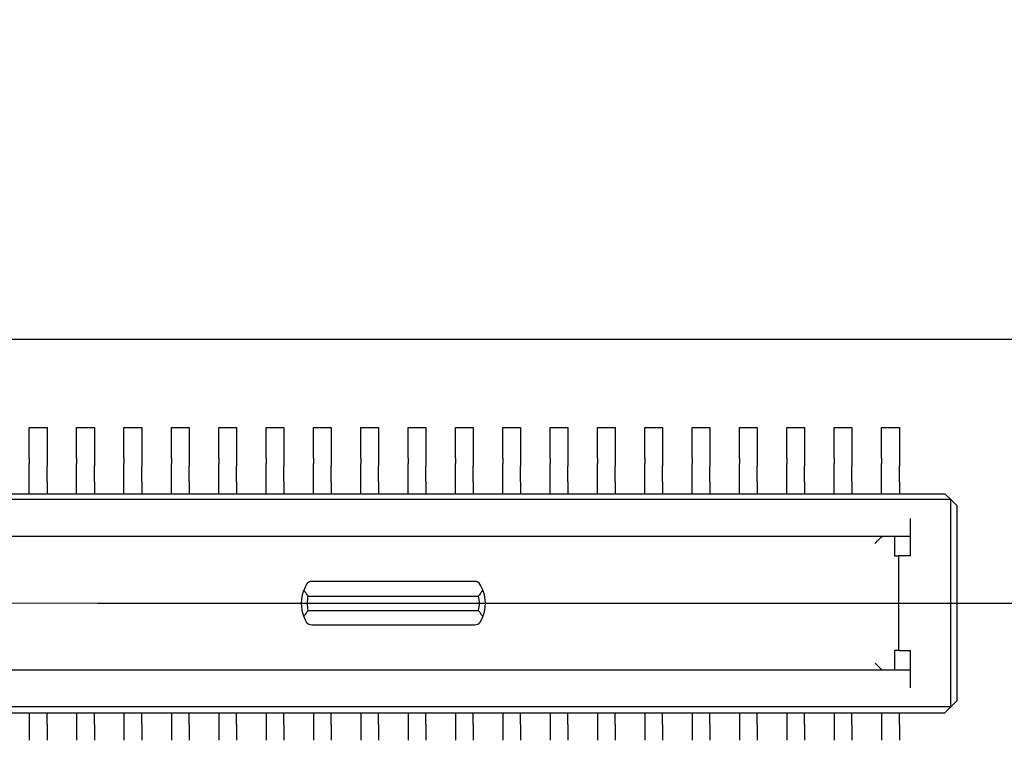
# Model space of a CAD drawing. Header units: millimetres. Extents: x 4 to 585, y 130 to 416.
# Tile 46 of 100: x 353 to 361, y 178 to 184. Entities that reach past the tile are written whole.
import ezdxf

# ---------------------------------------------------------------- set-up
doc = ezdxf.new("R2010")
doc.units = ezdxf.units.MM
doc.header["$LTSCALE"] = 0.75
doc.linetypes.add('CENTER2', pattern=[28.575, 19.05, -3.175, 3.175, -3.175])
for name, color, linetype, lineweight in [('Center Lines', 7, 'CENTER2', 13), ('Dimensions', 7, 'Continuous', 13), ('Visible', 7, 'Continuous', 25)]:
    doc.layers.add(name, color=color, linetype=linetype, lineweight=lineweight)
doc.styles.get("Standard").update_dxf_attribs({"font": 'cour.ttf'})
doc.dimstyles.new('ISO-25', dxfattribs={"dimtxt": 2.5, "dimasz": 2.5, "dimexe": 1.5, "dimexo": 1.5, "dimgap": 1, "dimtad": 1, "dimdec": 1, "dimdsep": 46, "dimtxsty": 'Standard', "dimcen": 0, "dimclrd": 256, "dimclre": 256, "dimclrt": 256, "dimazin": 2, "dimtp": 0.1, "dimtm": 0.1, "dimtfac": 0.72, "dimtdec": 1, "dimtmove": 0, "dimatfit": 3, "dimfxl": 1, "dimarcsym": 0})

# ---------------------------------------------------------------- blocks, each defined once
blk = doc.blocks.new('*U30')
at = {"layer": 'Center Lines', "color": 0, "ltscale": 0.75, "transparency": 16777216}
blk.add_line((9.157413, 0), (-9.157413, 0), dxfattribs=at)
blk = doc.blocks.new('*D67')
at = {"layer": 'Defpoints', "color": 0, "transparency": 16777216}
for p in [(365.906998, 184.577273), (365.906998, 168.828999)]:
    blk.add_point(p, dxfattribs=at)
at = {"layer": 'Dimensions', "lineweight": -2, "transparency": 16777216}
blk.add_line((365.906998, 170.328999), (365.906998, 195.096504), dxfattribs=at)
at = {"layer": 'Dimensions', "transparency": 16777216, "insert": (363.502084, 190.336888), "char_height": 2.5, "attachment_point": 5, "rotation": 90}
blk.add_mtext('46.7', dxfattribs=at)
blk = doc.blocks.new('*D69')
at = {"layer": 'Defpoints', "color": 0, "transparency": 16777216}
for p in [(352.154398, 178.958599), (374.653969, 178.958599)]:
    blk.add_point(p, dxfattribs=at)
at = {"layer": 'Dimensions', "lineweight": -2, "transparency": 16777216}
blk.add_line((353.654398, 178.958599), (385.305679, 178.958599), dxfattribs=at)
at = {"layer": 'Dimensions', "transparency": 16777216, "insert": (380.479824, 181.363513), "char_height": 2.5, "attachment_point": 5}
blk.add_mtext('30.3', dxfattribs=at)

msp = doc.modelspace()

# ---------------------------------------------------------------- linework, layer by layer
at = {"layer": 'Visible'}
for p, q in [((368.1964, 181.1866, 1.5293), (320.6084, 181.1866, 1.5293)), ((353.0794, 180.1836, 1.6293), (353.0794, 180.4436, 1.6293)), ((353.0794, 180.4436, 1.6293), (353.2294, 180.4436, 1.6293)), ((353.2294, 180.4436, 1.6293), (353.2294, 180.1836, 1.6293)), ((353.4794, 180.4436, 1.6293), (353.6294, 180.4436, 1.6293)), ((353.4794, 180.1836, 1.6293), (353.4794, 180.4436, 1.6293)), ((353.6294, 180.4436, 1.6293), (353.6294, 180.1836, 1.6293)), ((353.8794, 180.4436, 1.6293), (354.0294, 180.4436, 1.6293)), ((353.8794, 180.1836, 1.6293), (353.8794, 180.4436, 1.6293)), ((354.0294, 180.4436, 1.6293), (354.0294, 180.1836, 1.6293)), ((354.2794, 180.4436, 1.6293), (354.4294, 180.4436, 1.6293)), ((354.2794, 180.1836, 1.6293), (354.2794, 180.4436, 1.6293)), ((354.4294, 180.4436, 1.6293), (354.4294, 180.1836, 1.6293)), ((354.6794, 180.1836, 1.6293), (354.6794, 180.4436, 1.6293)), ((354.6794, 180.4436, 1.6293), (354.8294, 180.4436, 1.6293)), ((354.8294, 180.4436, 1.6293), (354.8294, 180.1836, 1.6293)), ((355.0794, 180.1836, 1.6293), (355.0794, 180.4436, 1.6293)), ((355.0794, 180.4436, 1.6293), (355.2294, 180.4436, 1.6293)), ((355.2294, 180.4436, 1.6293), (355.2294, 180.1836, 1.6293)), ((355.4794, 180.4436, 1.6293), (355.6294, 180.4436, 1.6293)), ((355.4794, 180.1836, 1.6293), (355.4794, 180.4436, 1.6293)), ((355.6294, 180.4436, 1.6293), (355.6294, 180.1836, 1.6293)), ((355.8794, 180.1836, 1.6293), (355.8794, 180.4436, 1.6293)), ((355.8794, 180.4436, 1.6293), (356.0294, 180.4436, 1.6293)), ((356.0294, 180.4436, 1.6293), (356.0294, 180.1836, 1.6293)), ((356.2794, 180.1836, 1.6293), (356.2794, 180.4436, 1.6293)), ((356.2794, 180.4436, 1.6293), (356.4294, 180.4436, 1.6293)), ((356.4294, 180.4436, 1.6293), (356.4294, 180.1836, 1.6293)), ((356.6794, 180.1836, 1.6293), (356.6794, 180.4436, 1.6293)), ((356.6794, 180.4436, 1.6293), (356.8294, 180.4436, 1.6293)), ((356.8294, 180.4436, 1.6293), (356.8294, 180.1836, 1.6293)), ((357.0794, 180.4436, 1.6293), (357.2294, 180.4436, 1.6293)), ((357.0794, 180.1836, 1.6293), (357.0794, 180.4436, 1.6293)), ((357.2294, 180.4436, 1.6293), (357.2294, 180.1836, 1.6293)), ((357.4794, 180.1836, 1.6293), (357.4794, 180.4436, 1.6293)), ((357.4794, 180.4436, 1.6293), (357.6294, 180.4436, 1.6293)), ((357.6294, 180.4436, 1.6293), (357.6294, 180.1836, 1.6293)), ((357.8794, 180.1836, 1.6293), (357.8794, 180.4436, 1.6293)), ((357.8794, 180.4436, 1.6293), (358.0294, 180.4436, 1.6293)), ((358.0294, 180.4436, 1.6293), (358.0294, 180.1836, 1.6293)), ((358.2794, 180.1836, 1.6293), (358.2794, 180.4436, 1.6293)), ((358.2794, 180.4436, 1.6293), (358.4294, 180.4436, 1.6293)), ((358.4294, 180.4436, 1.6293), (358.4294, 180.1836, 1.6293)), ((358.6794, 180.4436, 1.6293), (358.8294, 180.4436, 1.6293)), ((358.6794, 180.1836, 1.6293), (358.6794, 180.4436, 1.6293)), ((358.8294, 180.4436, 1.6293), (358.8294, 180.1836, 1.6293)), ((359.0794, 180.1836, 1.6293), (359.0794, 180.4436, 1.6293)), ((359.0794, 180.4436, 1.6293), (359.2294, 180.4436, 1.6293)), ((359.2294, 180.4436, 1.6293), (359.2294, 180.1836, 1.6293)), ((359.4794, 180.4436, 1.6293), (359.6294, 180.4436, 1.6293)), ((359.4794, 180.1836, 1.6293), (359.4794, 180.4436, 1.6293)), ((359.6294, 180.4436, 1.6293), (359.6294, 180.1836, 1.6293)), ((359.8794, 180.4436, 1.6293), (360.0294, 180.4436, 1.6293)), ((359.8794, 180.1836, 1.6293), (359.8794, 180.4436, 1.6293)), ((360.0294, 180.4436, 1.6293), (360.0294, 180.1836, 1.6293)), ((360.2794, 180.4436, 1.6293), (360.4294, 180.4436, 1.6293)), ((360.2794, 180.1836, 1.6293), (360.2794, 180.4436, 1.6293)), ((360.4294, 180.4436, 1.6293), (360.4294, 180.1836, 1.6293)), ((353.0794, 180.116, 1.6999), (353.0794, 180.1395, 1.6558)), ((353.2294, 180.1395, 1.6558), (353.2294, 180.116, 1.6999)), ((353.4794, 180.116, 1.6999), (353.4794, 180.1395, 1.6558)), ((353.6294, 180.1395, 1.6558), (353.6294, 180.116, 1.6999)), ((353.8794, 180.116, 1.6999), (353.8794, 180.1395, 1.6558)), ((354.0294, 180.1395, 1.6558), (354.0294, 180.116, 1.6999)), ((354.2794, 180.116, 1.6999), (354.2794, 180.1395, 1.6558)), ((354.4294, 180.1395, 1.6558), (354.4294, 180.116, 1.6999)), ((354.6794, 180.116, 1.6999), (354.6794, 180.1395, 1.6558)), ((354.8294, 180.1395, 1.6558), (354.8294, 180.116, 1.6999)), ((355.0794, 180.116, 1.6999), (355.0794, 180.1395, 1.6558)), ((355.2294, 180.1395, 1.6558), (355.2294, 180.116, 1.6999)), ((355.4794, 180.116, 1.6999), (355.4794, 180.1395, 1.6558)), ((355.6294, 180.1395, 1.6558), (355.6294, 180.116, 1.6999)), ((355.8794, 180.116, 1.6999), (355.8794, 180.1395, 1.6558)), ((356.0294, 180.1395, 1.6558), (356.0294, 180.116, 1.6999)), ((356.2794, 180.116, 1.6999), (356.2794, 180.1395, 1.6558)), ((356.4294, 180.1395, 1.6558), (356.4294, 180.116, 1.6999)), ((356.6794, 180.116, 1.6999), (356.6794, 180.1395, 1.6558)), ((356.8294, 180.1395, 1.6558), (356.8294, 180.116, 1.6999)), ((357.0794, 180.116, 1.6999), (357.0794, 180.1395, 1.6558)), ((357.2294, 180.1395, 1.6558), (357.2294, 180.116, 1.6999)), ((357.4794, 180.116, 1.6999), (357.4794, 180.1395, 1.6558)), ((357.6294, 180.1395, 1.6558), (357.6294, 180.116, 1.6999)), ((357.8794, 180.116, 1.6999), (357.8794, 180.1395, 1.6558)), ((358.0294, 180.1395, 1.6558), (358.0294, 180.116, 1.6999)), ((358.2794, 180.116, 1.6999), (358.2794, 180.1395, 1.6558)), ((358.4294, 180.1395, 1.6558), (358.4294, 180.116, 1.6999)), ((358.6794, 180.116, 1.6999), (358.6794, 180.1395, 1.6558)), ((358.8294, 180.1395, 1.6558), (358.8294, 180.116, 1.6999)), ((359.0794, 180.116, 1.6999), (359.0794, 180.1395, 1.6558)), ((359.2294, 180.1395, 1.6558), (359.2294, 180.116, 1.6999)), ((359.4794, 180.116, 1.6999), (359.4794, 180.1395, 1.6558)), ((359.6294, 180.1395, 1.6558), (359.6294, 180.116, 1.6999)), ((359.8794, 180.116, 1.6999), (359.8794, 180.1395, 1.6558)), ((360.0294, 180.1395, 1.6558), (360.0294, 180.116, 1.6999)), ((360.2794, 180.116, 1.6999), (360.2794, 180.1395, 1.6558)), ((360.4294, 180.1395, 1.6558), (360.4294, 180.116, 1.6999)), ((353.0794, 179.8836, 1.7793), (353.0794, 179.9836, 1.7793)), ((353.2294, 179.9836, 1.7793), (353.2294, 179.8836, 1.7793)), ((353.4794, 179.8836, 1.7793), (353.4794, 179.9836, 1.7793)), ((353.6294, 179.9836, 1.7793), (353.6294, 179.8836, 1.7793)), ((353.8794, 179.8836, 1.7793), (353.8794, 179.9836, 1.7793)), ((354.0294, 179.9836, 1.7793), (354.0294, 179.8836, 1.7793)), ((354.2794, 179.8836, 1.7793), (354.2794, 179.9836, 1.7793)), ((354.4294, 179.9836, 1.7793), (354.4294, 179.8836, 1.7793)), ((354.6794, 179.8836, 1.7793), (354.6794, 179.9836, 1.7793)), ((354.8294, 179.9836, 1.7793), (354.8294, 179.8836, 1.7793)), ((355.0794, 179.8836, 1.7793), (355.0794, 179.9836, 1.7793)), ((355.2294, 179.9836, 1.7793), (355.2294, 179.8836, 1.7793)), ((355.4794, 179.8836, 1.7793), (355.4794, 179.9836, 1.7793)), ((355.6294, 179.9836, 1.7793), (355.6294, 179.8836, 1.7793)), ((355.8794, 179.8836, 1.7793), (355.8794, 179.9836, 1.7793)), ((356.0294, 179.9836, 1.7793), (356.0294, 179.8836, 1.7793)), ((356.2794, 179.8836, 1.7793), (356.2794, 179.9836, 1.7793)), ((356.4294, 179.9836, 1.7793), (356.4294, 179.8836, 1.7793)), ((356.6794, 179.8836, 1.7793), (356.6794, 179.9836, 1.7793)), ((356.8294, 179.9836, 1.7793), (356.8294, 179.8836, 1.7793)), ((357.0794, 179.8836, 1.7793), (357.0794, 179.9836, 1.7793)), ((357.2294, 179.9836, 1.7793), (357.2294, 179.8836, 1.7793)), ((357.4794, 179.8836, 1.7793), (357.4794, 179.9836, 1.7793)), ((357.6294, 179.9836, 1.7793), (357.6294, 179.8836, 1.7793)), ((357.8794, 179.8836, 1.7793), (357.8794, 179.9836, 1.7793)), ((358.0294, 179.9836, 1.7793), (358.0294, 179.8836, 1.7793)), ((358.2794, 179.8836, 1.7793), (358.2794, 179.9836, 1.7793)), ((358.4294, 179.9836, 1.7793), (358.4294, 179.8836, 1.7793)), ((358.6794, 179.8836, 1.7793), (358.6794, 179.9836, 1.7793)), ((358.8294, 179.9836, 1.7793), (358.8294, 179.8836, 1.7793)), ((359.0794, 179.8836, 1.7793), (359.0794, 179.9836, 1.7793)), ((359.2294, 179.9836, 1.7793), (359.2294, 179.8836, 1.7793)), ((359.4794, 179.8836, 1.7793), (359.4794, 179.9836, 1.7793)), ((359.6294, 179.9836, 1.7793), (359.6294, 179.8836, 1.7793)), ((359.8794, 179.8836, 1.7793), (359.8794, 179.9836, 1.7793)), ((360.0294, 179.9836, 1.7793), (360.0294, 179.8836, 1.7793)), ((360.2794, 179.8836, 1.7793), (360.2794, 179.9836, 1.7793)), ((360.4294, 179.9836, 1.7793), (360.4294, 179.8836, 1.7793)), ((343.4944, 179.8836, 2.6193), (360.8144, 179.8836, 2.6193)), ((360.8644, 179.8336, 2.6693), (360.8144, 179.8836, 2.6193)), ((360.8644, 179.8336, 2.6693), (343.4444, 179.8336, 2.6693)), ((360.9144, 179.7836, 2.6193), (360.8644, 179.8336, 2.6693)), ((360.8644, 178.0836, 2.6693), (360.8644, 179.8336, 2.6693)), ((360.9144, 179.7836, 2.6193), (360.9144, 178.1336, 2.6193)), ((360.5244, 179.3586, 2.6693), (360.5244, 179.6736, 2.6693)), ((360.5244, 179.5236, 2.5193), (343.7844, 179.5236, 2.5193)), ((360.3895, 179.5236, 2.4693), (360.3895, 179.3586, 2.4693)), ((360.3895, 179.3586, 2.4693), (360.4244, 179.3586, 2.6693)), ((360.4244, 178.5586, 2.6693), (360.4244, 179.3586, 2.6693)), ((360.5244, 179.3586, 2.6693), (360.4244, 179.3586, 2.6693)), ((356.8432, 179.1436, 1.9343), (355.4656, 179.1436, 1.9343)), ((355.4361, 179.0186, 2.0593), (356.8726, 179.0186, 2.0593)), ((355.4361, 178.8986, 2.0593), (356.8726, 178.8986, 2.0593)), ((356.8432, 178.7736, 1.9343), (355.4656, 178.7736, 1.9343)), ((360.4244, 178.5586, 2.6693), (360.3895, 178.5586, 2.4693)), ((360.3895, 178.5586, 2.4693), (360.3895, 178.3936, 2.4693)), ((360.4244, 178.5586, 2.6693), (360.5244, 178.5586, 2.6693)), ((360.5244, 178.2436, 2.6693), (360.5244, 178.5586, 2.6693)), ((360.5244, 178.3936, 2.5193), (343.7844, 178.3936, 2.5193)), ((360.9144, 178.1336, 2.6193), (360.8644, 178.0836, 2.6693)), ((360.8644, 178.0836, 2.6693), (343.4444, 178.0836, 2.6693)), ((343.4944, 178.0336, 2.6193), (360.8144, 178.0336, 2.6193)), ((353.0794, 178.0336, 1.7793), (353.0794, 177.9336, 1.7793)), ((353.2294, 177.9336, 1.7793), (353.2294, 178.0336, 1.7793)), ((353.4794, 178.0336, 1.7793), (353.4794, 177.9336, 1.7793)), ((353.6294, 177.9336, 1.7793), (353.6294, 178.0336, 1.7793)), ((353.8794, 178.0336, 1.7793), (353.8794, 177.9336, 1.7793)), ((354.0294, 177.9336, 1.7793), (354.0294, 178.0336, 1.7793)), ((354.2794, 178.0336, 1.7793), (354.2794, 177.9336, 1.7793)), ((354.4294, 177.9336, 1.7793), (354.4294, 178.0336, 1.7793)), ((354.6794, 178.0336, 1.7793), (354.6794, 177.9336, 1.7793)), ((354.8294, 177.9336, 1.7793), (354.8294, 178.0336, 1.7793)), ((355.0794, 178.0336, 1.7793), (355.0794, 177.9336, 1.7793)), ((355.2294, 177.9336, 1.7793), (355.2294, 178.0336, 1.7793)), ((355.4794, 178.0336, 1.7793), (355.4794, 177.9336, 1.7793)), ((355.6294, 177.9336, 1.7793), (355.6294, 178.0336, 1.7793)), ((355.8794, 178.0336, 1.7793), (355.8794, 177.9336, 1.7793)), ((356.0294, 177.9336, 1.7793), (356.0294, 178.0336, 1.7793)), ((356.2794, 178.0336, 1.7793), (356.2794, 177.9336, 1.7793)), ((356.4294, 177.9336, 1.7793), (356.4294, 178.0336, 1.7793)), ((356.6794, 178.0336, 1.7793), (356.6794, 177.9336, 1.7793)), ((356.8294, 177.9336, 1.7793), (356.8294, 178.0336, 1.7793)), ((357.0794, 178.0336, 1.7793), (357.0794, 177.9336, 1.7793)), ((357.2294, 177.9336, 1.7793), (357.2294, 178.0336, 1.7793)), ((357.4794, 178.0336, 1.7793), (357.4794, 177.9336, 1.7793)), ((357.6294, 177.9336, 1.7793), (357.6294, 178.0336, 1.7793)), ((357.8794, 178.0336, 1.7793), (357.8794, 177.9336, 1.7793)), ((358.0294, 177.9336, 1.7793), (358.0294, 178.0336, 1.7793)), ((358.2794, 178.0336, 1.7793), (358.2794, 177.9336, 1.7793)), ((358.4294, 177.9336, 1.7793), (358.4294, 178.0336, 1.7793)), ((358.6794, 178.0336, 1.7793), (358.6794, 177.9336, 1.7793)), ((358.8294, 177.9336, 1.7793), (358.8294, 178.0336, 1.7793)), ((359.0794, 178.0336, 1.7793), (359.0794, 177.9336, 1.7793)), ((359.2294, 177.9336, 1.7793), (359.2294, 178.0336, 1.7793)), ((359.4794, 178.0336, 1.7793), (359.4794, 177.9336, 1.7793)), ((359.6294, 177.9336, 1.7793), (359.6294, 178.0336, 1.7793)), ((359.8794, 178.0336, 1.7793), (359.8794, 177.9336, 1.7793)), ((360.0294, 177.9336, 1.7793), (360.0294, 178.0336, 1.7793)), ((360.2794, 178.0336, 1.7793), (360.2794, 177.9336, 1.7793)), ((360.4294, 177.9336, 1.7793), (360.4294, 178.0336, 1.7793)), ((360.8144, 178.0336, 2.6193), (360.8644, 178.0836, 2.6693))]:
    msp.add_line(p, q, dxfattribs=at)
at = {"layer": 'Visible', "extrusion": (-1, 0, 0)}
for centre, radius, start, end in [((-180.1836, 1.6793, -353.0794), 0.05, 270, 331.92751), ((-180.1836, 1.6793, -353.2294), 0.05, 270, 331.92751), ((-180.1836, 1.6793, -353.4794), 0.05, 270, 331.92751), ((-180.1836, 1.6793, -353.6294), 0.05, 270, 331.92751), ((-180.1836, 1.6793, -353.8794), 0.05, 270, 331.92751), ((-180.1836, 1.6793, -354.0294), 0.05, 270, 331.92751), ((-180.1836, 1.6793, -354.2794), 0.05, 270, 331.92751), ((-180.1836, 1.6793, -354.4294), 0.05, 270, 331.92751), ((-180.1836, 1.6793, -354.6794), 0.05, 270, 331.92751), ((-180.1836, 1.6793, -354.8294), 0.05, 270, 331.92751), ((-180.1836, 1.6793, -355.0794), 0.05, 270, 331.92751), ((-180.1836, 1.6793, -355.2294), 0.05, 270, 331.92751), ((-180.1836, 1.6793, -355.4794), 0.05, 270, 331.92751), ((-180.1836, 1.6793, -355.6294), 0.05, 270, 331.92751), ((-180.1836, 1.6793, -355.8794), 0.05, 270, 331.92751), ((-180.1836, 1.6793, -356.0294), 0.05, 270, 331.92751), ((-180.1836, 1.6793, -356.2794), 0.05, 270, 331.92751), ((-180.1836, 1.6793, -356.4294), 0.05, 270, 331.92751), ((-180.1836, 1.6793, -356.6794), 0.05, 270, 331.92751), ((-180.1836, 1.6793, -356.8294), 0.05, 270, 331.92751), ((-180.1836, 1.6793, -357.0794), 0.05, 270, 331.92751), ((-180.1836, 1.6793, -357.2294), 0.05, 270, 331.92751), ((-180.1836, 1.6793, -357.4794), 0.05, 270, 331.92751), ((-180.1836, 1.6793, -357.6294), 0.05, 270, 331.92751), ((-180.1836, 1.6793, -357.8794), 0.05, 270, 331.92751), ((-180.1836, 1.6793, -358.0294), 0.05, 270, 331.92751), ((-180.1836, 1.6793, -358.2794), 0.05, 270, 331.92751), ((-180.1836, 1.6793, -358.4294), 0.05, 270, 331.92751), ((-180.1836, 1.6793, -358.6794), 0.05, 270, 331.92751), ((-180.1836, 1.6793, -358.8294), 0.05, 270, 331.92751), ((-180.1836, 1.6793, -359.0794), 0.05, 270, 331.92751), ((-180.1836, 1.6793, -359.2294), 0.05, 270, 331.92751), ((-180.1836, 1.6793, -359.4794), 0.05, 270, 331.92751), ((-180.1836, 1.6793, -359.6294), 0.05, 270, 331.92751), ((-180.1836, 1.6793, -359.8794), 0.05, 270, 331.92751), ((-180.1836, 1.6793, -360.0294), 0.05, 270, 331.92751), ((-180.1836, 1.6793, -360.2794), 0.05, 270, 331.92751), ((-180.1836, 1.6793, -360.4294), 0.05, 270, 331.92751), ((-179.9836, 1.6293, -353.0794), 0.15, 90, 151.92751), ((-179.9836, 1.6293, -353.2294), 0.15, 90, 151.92751), ((-179.9836, 1.6293, -353.4794), 0.15, 90, 151.92751), ((-179.9836, 1.6293, -353.6294), 0.15, 90, 151.92751), ((-179.9836, 1.6293, -353.8794), 0.15, 90, 151.92751), ((-179.9836, 1.6293, -354.0294), 0.15, 90, 151.92751), ((-179.9836, 1.6293, -354.2794), 0.15, 90, 151.92751), ((-179.9836, 1.6293, -354.4294), 0.15, 90, 151.92751), ((-179.9836, 1.6293, -354.6794), 0.15, 90, 151.92751), ((-179.9836, 1.6293, -354.8294), 0.15, 90, 151.92751), ((-179.9836, 1.6293, -355.0794), 0.15, 90, 151.92751), ((-179.9836, 1.6293, -355.2294), 0.15, 90, 151.92751), ((-179.9836, 1.6293, -355.4794), 0.15, 90, 151.92751), ((-179.9836, 1.6293, -355.6294), 0.15, 90, 151.92751), ((-179.9836, 1.6293, -355.8794), 0.15, 90, 151.92751), ((-179.9836, 1.6293, -356.0294), 0.15, 90, 151.92751), ((-179.9836, 1.6293, -356.2794), 0.15, 90, 151.92751), ((-179.9836, 1.6293, -356.4294), 0.15, 90, 151.92751), ((-179.9836, 1.6293, -356.6794), 0.15, 90, 151.92751), ((-179.9836, 1.6293, -356.8294), 0.15, 90, 151.92751), ((-179.9836, 1.6293, -357.0794), 0.15, 90, 151.92751), ((-179.9836, 1.6293, -357.2294), 0.15, 90, 151.92751), ((-179.9836, 1.6293, -357.4794), 0.15, 90, 151.92751), ((-179.9836, 1.6293, -357.6294), 0.15, 90, 151.92751), ((-179.9836, 1.6293, -357.8794), 0.15, 90, 151.92751), ((-179.9836, 1.6293, -358.0294), 0.15, 90, 151.92751), ((-179.9836, 1.6293, -358.2794), 0.15, 90, 151.92751), ((-179.9836, 1.6293, -358.4294), 0.15, 90, 151.92751), ((-179.9836, 1.6293, -358.6794), 0.15, 90, 151.92751), ((-179.9836, 1.6293, -358.8294), 0.15, 90, 151.92751), ((-179.9836, 1.6293, -359.0794), 0.15, 90, 151.92751), ((-179.9836, 1.6293, -359.2294), 0.15, 90, 151.92751), ((-179.9836, 1.6293, -359.4794), 0.15, 90, 151.92751), ((-179.9836, 1.6293, -359.6294), 0.15, 90, 151.92751), ((-179.9836, 1.6293, -359.8794), 0.15, 90, 151.92751), ((-179.9836, 1.6293, -360.0294), 0.15, 90, 151.92751), ((-179.9836, 1.6293, -360.2794), 0.15, 90, 151.92751), ((-179.9836, 1.6293, -360.4294), 0.15, 90, 151.92751)]:
    msp.add_arc(centre, radius, start, end, dxfattribs=at)
at = {"layer": 'Visible', "extrusion": (0, -3.8e-15, -1)}
for centre, start, end in [((-355.6994, 178.9586, -2.0093), 339.89449, 20.10551), ((-356.6094, 178.9586, -2.0093), 159.89449, 200.10551)]:
    msp.add_arc(centre, 0.32, start, end, dxfattribs=at)
at = {"layer": 'Visible', "extrusion": (-3e-16, -3.5e-15, -1)}
for centre, start, end in [((-355.6994, 178.9586, -2.0593), 347.16041, 12.83959), ((-356.6094, 178.9586, -2.0593), 167.16041, 192.83959)]:
    msp.add_arc(centre, 0.27, start, end, dxfattribs=at)
at = {"layer": 'Visible', "extrusion": (1, 0, 0)}
for centre in [(177.9336, 1.6293, 353.0794), (177.9336, 1.6293, 353.2294), (177.9336, 1.6293, 353.4794), (177.9336, 1.6293, 353.6294), (177.9336, 1.6293, 353.8794), (177.9336, 1.6293, 354.0294), (177.9336, 1.6293, 354.2794), (177.9336, 1.6293, 354.4294), (177.9336, 1.6293, 354.6794), (177.9336, 1.6293, 354.8294), (177.9336, 1.6293, 355.0794), (177.9336, 1.6293, 355.2294), (177.9336, 1.6293, 355.4794), (177.9336, 1.6293, 355.6294), (177.9336, 1.6293, 355.8794), (177.9336, 1.6293, 356.0294), (177.9336, 1.6293, 356.2794), (177.9336, 1.6293, 356.4294), (177.9336, 1.6293, 356.6794), (177.9336, 1.6293, 356.8294), (177.9336, 1.6293, 357.0794), (177.9336, 1.6293, 357.2294), (177.9336, 1.6293, 357.4794), (177.9336, 1.6293, 357.6294), (177.9336, 1.6293, 357.8794), (177.9336, 1.6293, 358.0294), (177.9336, 1.6293, 358.2794), (177.9336, 1.6293, 358.4294), (177.9336, 1.6293, 358.6794), (177.9336, 1.6293, 358.8294), (177.9336, 1.6293, 359.0794), (177.9336, 1.6293, 359.2294), (177.9336, 1.6293, 359.4794), (177.9336, 1.6293, 359.6294), (177.9336, 1.6293, 359.8794), (177.9336, 1.6293, 360.0294), (177.9336, 1.6293, 360.2794), (177.9336, 1.6293, 360.4294)]:
    msp.add_arc(centre, 0.15, 90, 151.92751, dxfattribs=at)
at = {"layer": 'Visible', "extrusion": (0.707107, -0.707107, 2.7e-15)}
msp.add_ellipse((360.224, 179.4636, 1.8693), major_axis=(0.06, 0.06), ratio=0.707107, start_param=4.712389, end_param=6.110504, dxfattribs=at)
at = {"layer": 'Visible', "extrusion": (-0.985128, 5e-16, 0.171825)}
for centre, start_param, end_param in [((360.2849, 179.4636, 1.8693), 1.570796, 1.743478), ((360.2849, 178.4536, 1.8693), 4.539707, 4.712389)]:
    msp.add_ellipse(centre, major_axis=(0.0105, 0, 0.06), ratio=0.985128, start_param=start_param, end_param=end_param, dxfattribs=at)
at = {"layer": 'Visible', "extrusion": (-1e-16, 0.707107, 0.707107)}
for centre, major_axis, start_param, end_param in [((355.6994, 178.9586, 2.1193), (0, -0.32, 0.32), 4.18879, 4.361482), ((355.4656, 179.0936, 1.9843), (0, -0.05, 0.05), 3.141593, 4.18879), ((356.8432, 179.0936, 1.9843), (0, -0.05, 0.05), 2.094395, 3.141593), ((356.6094, 178.9586, 2.1193), (0, -0.32, 0.32), 1.921704, 2.094395)]:
    msp.add_ellipse(centre, major_axis=major_axis, ratio=0.707107, start_param=start_param, end_param=end_param, dxfattribs=at)
at = {"layer": 'Visible', "extrusion": (0, 0.707107, -0.707107)}
for centre, major_axis, start_param, end_param in [((355.6994, 178.9586, 2.1193), (0, 0.32, 0.32), 4.18879, 4.361482), ((356.6094, 178.9586, 2.1193), (0, 0.32, 0.32), 1.921704, 2.094395), ((355.4656, 178.8236, 1.9843), (0, 0.05, 0.05), 3.141593, 4.18879), ((356.8432, 178.8236, 1.9843), (0, 0.05, 0.05), 2.094395, 3.141593)]:
    msp.add_ellipse(centre, major_axis=major_axis, ratio=0.707107, start_param=start_param, end_param=end_param, dxfattribs=at)
at = {"layer": 'Visible', "extrusion": (-0.707107, -0.707107, 2.7e-15)}
msp.add_ellipse((360.224, 178.4536, 1.8693), major_axis=(0.06, -0.06), ratio=0.707107, start_param=4.712389, end_param=6.110504, dxfattribs=at)
at = {"layer": 'Visible', "extrusion": (1.00897e-09, -0.707107, -0.707107)}
msp.add_open_spline([(355.4361, 179.0186, 2.0593), (355.4329, 179.0227, 2.0552), (355.4297, 179.0268, 2.0511), (355.4265, 179.031, 2.0469), (355.4233, 179.0351, 2.0428), (355.4201, 179.0392, 2.0387), (355.417, 179.0434, 2.0345), (355.4139, 179.0476, 2.0303), (355.4109, 179.0518, 2.0261), (355.4079, 179.056, 2.0219), (355.4048, 179.0602, 2.0177), (355.4019, 179.0644, 2.0135), (355.3989, 179.0686, 2.0093)], degree=3, knots=[0, 0, 0, 0, 0.0199782, 0.0199782, 0.0199782, 0.03995938, 0.03995938, 0.03995938, 0.05994412, 0.05994412, 0.05994412, 0.07993244, 0.07993244, 0.07993244, 0.07993244], dxfattribs=at)
at = {"layer": 'Visible', "extrusion": (1.68116e-10, 0.707107, 0.707107)}
msp.add_open_spline([(356.9099, 179.0686, 2.0093), (356.9069, 179.0644, 2.0135), (356.904, 179.0602, 2.0177), (356.9009, 179.056, 2.0219), (356.8979, 179.0518, 2.0261), (356.8949, 179.0476, 2.0303), (356.8918, 179.0434, 2.0345), (356.8887, 179.0392, 2.0387), (356.8855, 179.0351, 2.0428), (356.8823, 179.031, 2.0469), (356.8791, 179.0268, 2.0511), (356.8759, 179.0227, 2.0552), (356.8726, 179.0186, 2.0593)], degree=3, knots=[0, 0, 0, 0, 0.01998832, 0.01998832, 0.01998832, 0.03997306, 0.03997306, 0.03997306, 0.05995424, 0.05995424, 0.05995424, 0.07993244, 0.07993244, 0.07993244, 0.07993244], dxfattribs=at)
at = {"layer": 'Visible', "extrusion": (-1.83456e-09, -0.707107, 0.707107)}
msp.add_open_spline([(355.4361, 178.8986, 2.0593), (355.4329, 178.8945, 2.0552), (355.4297, 178.8904, 2.0511), (355.4265, 178.8862, 2.0469), (355.4233, 178.8821, 2.0428), (355.4201, 178.878, 2.0387), (355.417, 178.8738, 2.0345), (355.4139, 178.8696, 2.0303), (355.4109, 178.8654, 2.0261), (355.4079, 178.8612, 2.0219), (355.4048, 178.857, 2.0177), (355.4019, 178.8528, 2.0135), (355.3989, 178.8486, 2.0093)], degree=3, knots=[0, 0, 0, 0, 0.0199782, 0.0199782, 0.0199782, 0.03995938, 0.03995938, 0.03995938, 0.05994412, 0.05994412, 0.05994412, 0.07993244, 0.07993244, 0.07993244, 0.07993244], dxfattribs=at)
at = {"layer": 'Visible', "extrusion": (-1.83266e-09, 0.707107, -0.707107)}
msp.add_open_spline([(356.9099, 178.8486, 2.0093), (356.9069, 178.8528, 2.0135), (356.904, 178.857, 2.0177), (356.9009, 178.8612, 2.0219), (356.8979, 178.8654, 2.0261), (356.8949, 178.8696, 2.0303), (356.8918, 178.8738, 2.0345), (356.8887, 178.878, 2.0387), (356.8855, 178.8821, 2.0428), (356.8823, 178.8862, 2.0469), (356.8791, 178.8904, 2.0511), (356.8759, 178.8945, 2.0552), (356.8726, 178.8986, 2.0593)], degree=3, knots=[0, 0, 0, 0, 0.01998832, 0.01998832, 0.01998832, 0.03997306, 0.03997306, 0.03997306, 0.05995424, 0.05995424, 0.05995424, 0.07993244, 0.07993244, 0.07993244, 0.07993244], dxfattribs=at)

# ---------------------------------------------------------------- block references
at = {"layer": 'Center Lines', "ltscale": 0.75}
msp.add_blockref('*U30', (352.1544, 178.9586), dxfattribs=at)

# ---------------------------------------------------------------- dimensions: what is measured, and where the dimension line sits
at = {"layer": 'Dimensions'}
for feature_location, offset, dtype, picture, middle in [((365.907, 168.829), (0, 15.7483), 1, '*D67', (363.5021, 190.3369)), ((352.1544, 178.9586), (22.4996, 0), 0, '*D69', (380.4798, 181.3635))]:
    dim = msp.add_ordinate_dim(feature_location=feature_location, offset=offset, dtype=dtype, origin=(319.1964, 148.6866), dimstyle='ISO-25', override={"dimlfac": 1}, dxfattribs=at)
    dim.commit()
    dim.dimension.update_dxf_attribs({"geometry": picture, "text_midpoint": middle})

doc.saveas('drawing.dxf')
